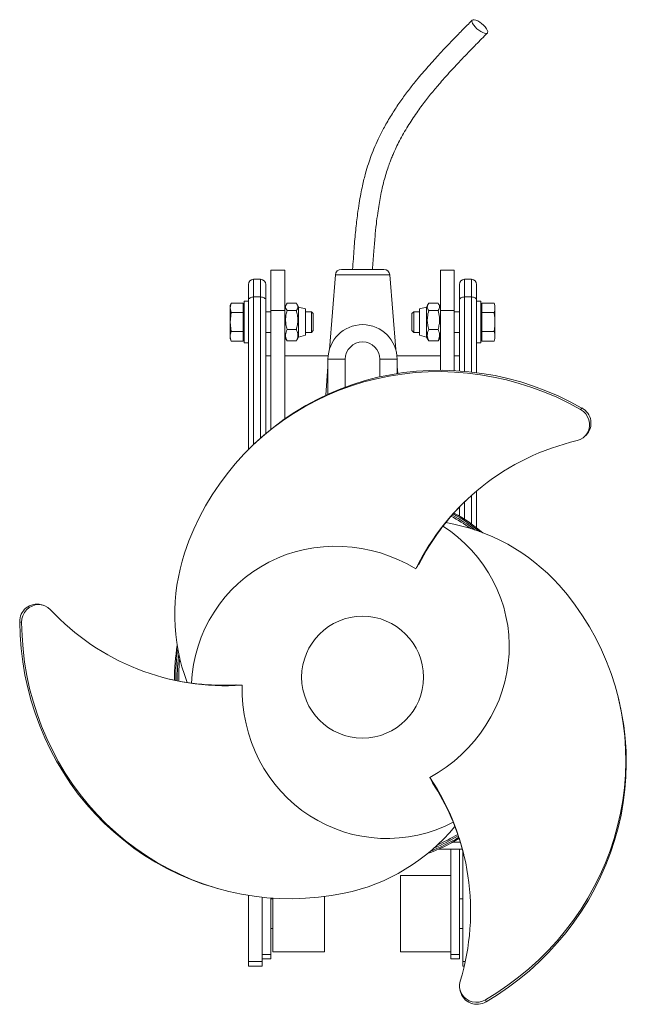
# Model space of a CAD drawing. Header units: millimetres. Extents: x 374 to 725, y 260 to 830.
import ezdxf

# ---------------------------------------------------------------- set-up
doc = ezdxf.new("R2010")
doc.units = ezdxf.units.MM

msp = doc.modelspace()

# ---------------------------------------------------------------- linework, layer by layer
at = {"color": 7, "linetype": 'Continuous', "lineweight": 15}
for p, q in [((527.3, 685.14), (519.3, 685.14)), ((519.3, 661.87), (519.3, 685.14)), ((527.3, 685.14), (527.3, 661.87)), ((584.57, 685.7), (560.04, 685.7)), ((625.3, 685.14), (617.3, 685.14)), ((617.3, 661.87), (617.3, 685.14)), ((625.3, 685.14), (625.3, 661.87)), ((513.3, 679.97), (509.3, 679.97)), ((556.55, 682.47), (553.09, 639.25)), ((591.52, 639.25), (588.06, 682.47)), ((635.3, 679.97), (631.3, 679.97)), ((506.3, 667.94), (506.3, 676.97)), ((516.3, 676.97), (516.3, 667.94)), ((628.3, 667.94), (628.3, 676.97)), ((638.3, 676.97), (638.3, 667.94)), ((506.3, 667.2), (503.8, 667.2)), ((503.8, 656.76), (503.8, 667.2)), ((506.3, 581.46), (506.3, 667.94)), ((513.3, 669.71), (509.3, 669.71)), ((516.3, 667.94), (516.3, 590.71)), ((628.3, 626.94), (628.3, 667.94)), ((631.3, 669.71), (635.3, 669.71)), ((638.3, 667.94), (638.3, 625.95)), ((640.8, 667.2), (638.3, 667.2)), ((640.8, 656.76), (640.8, 667.2)), ((496.24, 666.17), (495.7, 664.7)), ((495.7, 663.42), (496.24, 666.17)), ((495.7, 664.7), (495.7, 663.42)), ((496.24, 660.68), (495.7, 663.42)), ((495.7, 663.42), (495.7, 655.2)), ((503.2, 666.17), (496.24, 666.17)), ((503.2, 666.17), (503.2, 660.68)), ((503.8, 663.51), (503.2, 663.86)), ((519.3, 661.2), (516.3, 661.2)), ((527.3, 661.87), (519.3, 661.87)), ((519.3, 593.19), (519.3, 661.87)), ((528.23, 665.5), (527.3, 663.9)), ((527.3, 599.21), (527.3, 661.87)), ((533.99, 666.07), (528.62, 666.07)), ((528.62, 661.87), (533.99, 661.87)), ((535.3, 663.9), (534.38, 665.5)), ((539.3, 662.82), (535.3, 663.9)), ((535.3, 663.9), (535.3, 646.5)), ((539.3, 662.82), (539.3, 647.57)), ((542.73, 661.2), (539.3, 661.2)), ((543.8, 660.12), (542.73, 661.2)), ((542.73, 661.2), (542.73, 649.2)), ((601.88, 661.2), (600.8, 660.12)), ((605.3, 661.2), (601.88, 661.2)), ((601.88, 658.2), (601.88, 661.2)), ((609.3, 663.9), (605.3, 662.82)), ((605.3, 656.19), (605.3, 662.82)), ((610.23, 665.5), (609.3, 663.9)), ((609.3, 656.33), (609.3, 663.9)), ((610.62, 666.07), (615.99, 666.07)), ((610.62, 661.87), (615.99, 661.87)), ((617.3, 663.9), (616.38, 665.5)), ((625.3, 661.87), (617.3, 661.87)), ((617.3, 627.33), (617.3, 661.87)), ((625.3, 627.12), (625.3, 661.87)), ((628.3, 661.2), (625.3, 661.2)), ((641.4, 663.86), (640.8, 663.51)), ((641.4, 666.17), (641.4, 660.68)), ((641.4, 666.17), (648.37, 666.17)), ((648.9, 664.7), (648.37, 666.17)), ((648.9, 663.42), (648.9, 664.7)), ((648.9, 655.2), (648.9, 663.42)), ((496.24, 660.68), (495.7, 655.2)), ((503.2, 660.68), (496.24, 660.68)), ((503.2, 649.71), (503.2, 660.68)), ((503.8, 643.2), (503.8, 656.76)), ((543.8, 660.12), (543.8, 650.27)), ((600.8, 657.66), (600.8, 660.12)), ((600.8, 650.27), (600.8, 657.66)), ((601.88, 649.2), (601.88, 658.2)), ((605.3, 647.57), (605.3, 656.19)), ((609.3, 646.5), (609.3, 656.33)), ((640.8, 643.2), (640.8, 656.76)), ((641.4, 660.68), (648.37, 660.68)), ((641.4, 649.71), (641.4, 660.68)), ((495.7, 655.2), (495.7, 646.97)), ((495.7, 655.2), (496.24, 649.71)), ((503.2, 649.71), (496.24, 649.71)), ((503.2, 644.23), (503.2, 649.71)), ((528.62, 650.99), (533.99, 650.99)), ((542.73, 649.2), (543.8, 650.27)), ((600.8, 650.27), (601.88, 649.2)), ((610.62, 650.99), (615.99, 650.99)), ((641.4, 649.71), (648.37, 649.71)), ((641.4, 649.71), (641.4, 644.23)), ((648.9, 646.97), (648.9, 655.2)), ((495.7, 646.97), (495.7, 645.7)), ((495.7, 645.7), (496.24, 644.23)), ((503.2, 644.23), (496.24, 644.23)), ((503.2, 646.53), (503.8, 646.88)), ((516.3, 649.2), (519.3, 649.2)), ((527.3, 646.5), (528.23, 644.89)), ((528.62, 644.32), (528.27, 644.91)), ((528.62, 644.32), (533.99, 644.32)), ((534.35, 644.91), (533.99, 644.32)), ((534.38, 644.9), (535.3, 646.5)), ((535.3, 646.5), (539.3, 647.57)), ((539.3, 649.2), (542.73, 649.2)), ((601.88, 649.2), (605.3, 649.2)), ((605.3, 647.57), (609.3, 646.5)), ((609.3, 646.5), (610.23, 644.9)), ((610.26, 644.91), (610.62, 644.32)), ((615.99, 644.32), (610.62, 644.32)), ((615.99, 644.32), (616.34, 644.91)), ((616.38, 644.89), (617.3, 646.5)), ((625.3, 649.2), (628.3, 649.2)), ((640.8, 646.88), (641.4, 646.53)), ((641.4, 644.23), (648.37, 644.23)), ((648.37, 644.23), (648.9, 645.7)), ((648.9, 645.7), (648.9, 646.97)), ((503.8, 643.2), (506.3, 643.2)), ((638.3, 643.2), (640.8, 643.2)), ((516.3, 635.67), (519.3, 635.67)), ((527.3, 635.67), (552.4, 635.67)), ((552.3, 633.7), (552.3, 613.47)), ((562.3, 617.57), (562.3, 633.7)), ((582.3, 633.7), (582.3, 623.48)), ((592.21, 635.67), (617.3, 635.67)), ((592.3, 625.39), (592.3, 633.7)), ((625.3, 635.67), (628.3, 635.67)), ((552.3, 629.45), (550.98, 612.86)), ((592.63, 625.44), (592.3, 629.45)), ((698.4, 604.68), (699.22, 605.47)), ((700.8, 588.95), (701.62, 589.74)), ((509.2, 584.28), (508.37, 583.49)), ((638.3, 557.49), (638.3, 536.16)), ((628.3, 542.95), (628.3, 548.13)), ((625.3, 544.68), (625.3, 544.89)), ((387.46, 491.35), (386.37, 491.66)), ((375.04, 481.4), (373.94, 481.72)), ((720.42, 437.05), (720.14, 438.16)), ((624.41, 354.21), (628.88, 354.21)), ((630.05, 350.21), (616.3, 350.21)), ((623.3, 289.31), (623.3, 350.21)), ((628.3, 350.21), (628.3, 289.31)), ((630.3, 285.21), (630.3, 349.29)), ((623.3, 334.86), (594.3, 334.86)), ((594.3, 323.86), (594.3, 334.86)), ((487.3, 327.75), (488.4, 327.43)), ((506.3, 285.21), (506.3, 323.42)), ((514.3, 322.35), (514.3, 285.21)), ((519.3, 321.9), (519.3, 289.31)), ((520.3, 321.46), (519.3, 321.46)), ((520.3, 321.83), (520.3, 290.86)), ((550.3, 322.74), (550.3, 290.86)), ((594.3, 290.86), (594.3, 323.86)), ((630.3, 321.46), (628.3, 321.46)), ((519.3, 304.26), (520.3, 304.26)), ((628.3, 304.26), (630.3, 304.26)), ((520.3, 290.86), (550.3, 290.86)), ((594.3, 290.86), (623.3, 290.86)), ((506.3, 285.21), (514.3, 285.21)), ((506.3, 282.54), (506.3, 285.21)), ((514.3, 289.31), (519.3, 289.31)), ((514.3, 286.63), (519.3, 286.63)), ((514.3, 285.21), (514.3, 282.54)), ((519.3, 289.31), (519.3, 286.63)), ((623.3, 289.31), (628.3, 289.31)), ((623.3, 286.63), (623.3, 289.31)), ((623.3, 286.63), (628.3, 286.63)), ((628.3, 289.31), (628.3, 286.63)), ((630.3, 282.54), (630.3, 285.21)), ((506.3, 282.54), (514.3, 282.54)), ((630.3, 282.54), (631.13, 282.54)), ((628.65, 268.79), (628.93, 267.68)), ((643.48, 263.01), (643.75, 261.9))]:
    msp.add_line(p, q, dxfattribs=at)
at = {"color": 8, "linetype": 'Continuous', "lineweight": 15}
for p, q in [((509.3, 679.97), (509.3, 669.71)), ((513.3, 669.71), (513.3, 679.97)), ((588.06, 682.47), (556.55, 682.47)), ((631.3, 679.97), (631.3, 669.71)), ((635.3, 669.71), (635.3, 679.97)), ((509.3, 669.71), (509.3, 584.39)), ((513.3, 588.1), (513.3, 669.71)), ((631.3, 669.71), (631.3, 626.71)), ((635.3, 626.31), (635.3, 669.71)), ((562.3, 633.7), (552.3, 633.7)), ((582.3, 633.7), (592.3, 633.7)), ((635.3, 538.37), (635.3, 554.89)), ((631.3, 551.16), (631.3, 541.08)), ((630.3, 285.21), (631.73, 285.21))]:
    msp.add_line(p, q, dxfattribs=at)
at = {"color": 7, "linetype": 'Continuous', "lineweight": 15, "flags": 128}
for points in [[(643.7, 822.21), (642.87, 822.33), (641.87, 822.7), (640.76, 823.29), (639.61, 824.06), (638.49, 824.97), (637.48, 825.96), (636.63, 826.96), (636, 827.91), (635.63, 828.76), (635.54, 829.45), (635.74, 829.93), (636.21, 830.18), (636.93, 830.18), (637.86, 829.93), (638.92, 829.45), (640.06, 828.76), (641.2, 827.91), (642.28, 826.96), (643.22, 825.96), (643.96, 824.97), (644.46, 824.06), (644.7, 823.29), (644.64, 822.7), (644.3, 822.33), (643.7, 822.21)], [(506.3, 667.94), (506.36, 668.29), (506.53, 668.62), (506.81, 668.93), (507.18, 669.19), (507.64, 669.41), (508.16, 669.58), (508.72, 669.68), (509.3, 669.71)], [(513.3, 669.71), (513.89, 669.68), (514.45, 669.58), (514.97, 669.41), (515.43, 669.19), (515.8, 668.93), (516.08, 668.62), (516.25, 668.29), (516.3, 667.94)], [(628.3, 667.94), (628.36, 668.29), (628.53, 668.62), (628.81, 668.93), (629.18, 669.19), (629.64, 669.41), (630.16, 669.58), (630.72, 669.68), (631.3, 669.71)], [(635.3, 669.71), (635.89, 669.68), (636.45, 669.58), (636.97, 669.41), (637.43, 669.19), (637.8, 668.93), (638.08, 668.62), (638.25, 668.29), (638.3, 667.94)], [(699.22, 605.47), (692.41, 609.13), (685.45, 612.47), (678.35, 615.49), (671.14, 618.18), (663.82, 620.53), (656.41, 622.54), (648.93, 624.2), (641.4, 625.51), (633.83, 626.47), (626.24, 627.07), (618.64, 627.32), (611.05, 627.21), (603.5, 626.75), (595.98, 625.92), (588.53, 624.75), (581.16, 623.22), (573.88, 621.35), (566.71, 619.13), (559.67, 616.57), (552.77, 613.68), (546.03, 610.46), (539.46, 606.92), (533.07, 603.07), (526.89, 598.92), (520.91, 594.47), (515.17, 589.74), (509.66, 584.73), (509.2, 584.28)], [(698.4, 604.68), (691.59, 608.34), (684.63, 611.68), (677.53, 614.7), (670.31, 617.39), (663, 619.74), (655.59, 621.74), (648.11, 623.41), (640.58, 624.72), (633.01, 625.68), (625.41, 626.28), (617.82, 626.53), (610.23, 626.42), (602.67, 625.95), (595.16, 625.13), (587.71, 623.96), (580.34, 622.43), (573.06, 620.55), (565.89, 618.33), (558.85, 615.78), (551.95, 612.89), (545.21, 609.67), (538.63, 606.13), (532.25, 602.28), (526.06, 598.13), (520.09, 593.68), (514.35, 588.95), (508.84, 583.94), (503.59, 578.67), (498.59, 573.15), (493.88, 567.39), (489.45, 561.4), (485.31, 555.2), (481.47, 548.79), (477.95, 542.21), (474.75, 535.45), (471.87, 528.53), (469.33, 521.48)], [(696.46, 586.59), (698.28, 587.22), (699.92, 588.2), (701.33, 589.5), (702.43, 591.06), (703.2, 592.82), (703.6, 594.72), (703.61, 596.67), (703.24, 598.6), (702.5, 600.44), (701.41, 602.1), (700.03, 603.54), (698.4, 604.68)], [(618.81, 537.11), (623.13, 534.13), (627.46, 530.72), (631.56, 527.04), (635.4, 523.12), (638.97, 518.97), (642.25, 514.6), (645.23, 510.03), (647.9, 505.29), (650.25, 500.38), (652.27, 495.33), (653.95, 490.17), (655.28, 484.9), (656.26, 479.56), (656.88, 474.16), (657.15, 468.73), (657.05, 463.29), (656.6, 457.85), (655.79, 452.45), (654.62, 447.1), (653.11, 441.83), (651.25, 436.65), (649.06, 431.59), (646.54, 426.67), (643.7, 421.91), (640.56, 417.33), (637.13, 412.94), (633.41, 408.76), (629.44, 404.82), (625.21, 401.12), (620.76, 397.69), (616.09, 394.52), (611.24, 391.65)], [(603.11, 512.43), (598.19, 515.2), (593.12, 517.66), (587.92, 519.8), (582.6, 521.61), (577.2, 523.08), (571.73, 524.21), (566.21, 524.99), (560.67, 525.42), (555.13, 525.49), (549.61, 525.22), (544.13, 524.59), (538.72, 523.61), (533.39, 522.28), (528.18, 520.62), (523.09, 518.62), (518.16, 516.29), (513.4, 513.65), (508.83, 510.71), (504.46, 507.47), (500.33, 503.95), (496.43, 500.16), (492.8, 496.13), (489.44, 491.86), (486.36, 487.37), (483.59, 482.68), (481.13, 477.82), (478.98, 472.79), (477.17, 467.62), (475.69, 462.34), (474.56, 456.95), (473.77, 451.5), (473.35, 446.26)], [(643.48, 263.01), (650.05, 267.07), (656.43, 271.43), (662.59, 276.07), (668.52, 280.97), (674.22, 286.13), (679.66, 291.55), (684.84, 297.19), (689.74, 303.06), (694.36, 309.14), (698.68, 315.41), (702.69, 321.86), (706.39, 328.49), (709.76, 335.27), (712.81, 342.18), (715.51, 349.22), (717.88, 356.37), (719.89, 363.61), (721.56, 370.93), (722.86, 378.31), (723.81, 385.73), (724.39, 393.18), (724.62, 400.64), (724.47, 408.09), (723.97, 415.53), (723.1, 422.92), (721.88, 430.26), (720.29, 437.54), (718.36, 444.72), (716.07, 451.8), (713.44, 458.77), (710.47, 465.6), (707.17, 472.29), (703.54, 478.81), (699.6, 485.15), (695.35, 491.31), (690.8, 497.26), (685.96, 502.99)], [(391.67, 488.77), (390.22, 490.03), (388.54, 490.96), (386.72, 491.53), (384.81, 491.71), (382.9, 491.49), (381.06, 490.89), (379.37, 489.93), (377.88, 488.64), (376.66, 487.07), (375.76, 485.3), (375.21, 483.38), (375.04, 481.4)], [(373.94, 481.72), (374.18, 473.99), (374.76, 466.29), (375.7, 458.64), (376.98, 451.05), (378.6, 443.53), (380.57, 436.11), (382.87, 428.81), (385.5, 421.63), (388.45, 414.59), (391.72, 407.71), (395.31, 401.01), (399.2, 394.49), (403.38, 388.18), (407.85, 382.09), (412.59, 376.22), (417.6, 370.6), (422.86, 365.24), (428.37, 360.14), (434.1, 355.32), (440.06, 350.79), (446.22, 346.56), (452.57, 342.64), (459.09, 339.03), (465.78, 335.75), (472.62, 332.8), (479.59, 330.19), (486.68, 327.93), (487.3, 327.75)], [(375.04, 481.4), (375.28, 473.68), (375.86, 465.98), (376.8, 458.32), (378.08, 450.73), (379.7, 443.22), (381.66, 435.8), (383.96, 428.49), (386.59, 421.31), (389.55, 414.27), (392.82, 407.4), (396.41, 400.69), (400.29, 394.18), (404.48, 387.87), (408.94, 381.77), (413.69, 375.91), (418.7, 370.29), (423.96, 364.92), (429.47, 359.82), (435.2, 355), (441.16, 350.47), (447.31, 346.24), (453.66, 342.32), (460.19, 338.71), (466.88, 335.43), (473.72, 332.49), (480.69, 329.88), (487.78, 327.61), (494.97, 325.7), (502.25, 324.14), (509.6, 322.93), (517, 322.09), (524.44, 321.6), (531.9, 321.48), (539.36, 321.73), (546.82, 322.33), (554.25, 323.3), (561.63, 324.62)], [(502.57, 445), (502.63, 439.36), (503.03, 433.74), (503.78, 428.16), (504.87, 422.66), (506.3, 417.24), (508.06, 411.94), (510.14, 406.77), (512.54, 401.76), (515.25, 396.92), (518.25, 392.28), (521.54, 387.85), (525.09, 383.65), (528.9, 379.7), (532.95, 376.02), (537.22, 372.62), (541.7, 369.51), (546.37, 366.7), (551.21, 364.22), (556.19, 362.06), (561.31, 360.23), (566.53, 358.76), (571.85, 357.63), (577.23, 356.85), (582.65, 356.43), (588.09, 356.37), (593.54, 356.67), (598.97, 357.33), (604.35, 358.34), (609.66, 359.71), (614.89, 361.42), (620.01, 363.47), (624.75, 365.72)], [(643.75, 261.9), (650.33, 265.96), (656.7, 270.32), (662.86, 274.96), (668.8, 279.86), (674.49, 285.03), (679.94, 290.44), (685.11, 296.08), (690.02, 301.95), (694.63, 308.03), (698.95, 314.3), (702.97, 320.76), (706.66, 327.38), (710.04, 334.16), (713.08, 341.08), (715.79, 348.12), (718.15, 355.26), (720.17, 362.5), (721.83, 369.82), (723.14, 377.2), (724.08, 384.62), (724.67, 392.07), (724.89, 399.53), (724.75, 406.98), (724.24, 414.42), (723.38, 421.81), (722.15, 429.16), (720.57, 436.43), (720.42, 437.05)], [(628.78, 273.72), (628.42, 271.83), (628.45, 269.92), (628.87, 268.06), (629.67, 266.32), (630.81, 264.77), (632.25, 263.48), (633.93, 262.49), (635.79, 261.85), (637.75, 261.58), (639.74, 261.68), (641.67, 262.17), (643.48, 263.01)]]:
    msp.add_lwpolyline(points, dxfattribs=at)
at = {"color": 7, "linetype": 'Continuous', "lineweight": 15}
msp.add_circle((572.3, 449.7), 35.26, dxfattribs=at)
for centre, radius, start, end in [((560.04, 682.2), 3.5, 90, 175.4261), ((584.57, 682.2), 3.5, 4.5739, 90), ((509.3, 676.97), 3, 90, 180), ((513.3, 676.97), 3, 0, 90), ((631.3, 676.97), 3, 90, 180), ((635.3, 676.97), 3, 0, 90), ((572.3, 633.7), 20, 0, 180), ((572.3, 633.7), 10, 0, 180), ((694.53, 596.71), 9.94, 315.5102, 61.8398), ((727.92, 451.16), 139.04, 103.0761, 153.8516), ((728.52, 452.18), 138.74, 134.1768, 152.9033), ((572.3, 449.7), 106.32, 53.9909, 61.2029), ((572.3, 449.7), 107.2, 52.6098, 61.101), ((572.3, 449.7), 108.11, 51.1993, 60.9943), ((572.3, 449.7), 108.77, 50.1787, 60.84), ((601.52, 427.42), 113.31, 41.8259, 80.3985), ((576.98, 486.13), 113.31, 161.8259, 200.3985), ((383.88, 482.04), 9.94, 75.5101, 181.8399), ((493.23, 583.73), 139.04, 223.0761, 273.8516), ((572.3, 449.7), 108.77, 170.1787, 180.9155), ((572.3, 449.7), 108.11, 171.1993, 180.9943), ((572.3, 449.7), 107.2, 172.6098, 181.101), ((572.3, 449.7), 106.32, 173.9909, 181.2029), ((492.05, 583.74), 138.74, 254.1768, 272.9033), ((495.76, 314.2), 139.04, 343.0761, 33.8516), ((496.35, 313.17), 138.74, 14.1768, 32.9033), ((538.41, 435.53), 113.31, 281.8259, 320.3985), ((572.3, 449.7), 108.77, 290.1787, 300.9861), ((572.3, 449.7), 108.11, 291.1993, 300.9943), ((572.3, 449.7), 107.2, 292.6098, 301.101), ((572.3, 449.7), 106.32, 293.9909, 301.2029), ((638.51, 270.34), 9.94, 195.5102, 301.8398)]:
    msp.add_arc(centre, radius, start, end, dxfattribs=at)
for points, knots in [([(635.76, 829.95), (633.77, 827.93), (630.01, 824.12), (624.74, 818.71), (620.17, 813.93), (616.29, 809.78), (612.8, 805.95), (609.46, 802.2), (606.08, 798.26), (602.33, 793.74), (598.22, 788.49), (593.78, 782.39), (589.43, 775.81), (585.5, 769.17), (582.16, 762.79), (579.51, 757.04), (577.37, 751.75), (575.55, 746.56), (574.18, 741.98), (573.08, 737.75), (572.17, 733.82), (571.23, 729.23), (570.29, 723.82), (569.27, 716.81), (568.26, 708.03), (567.34, 697.31), (566.83, 689.72), (566.55, 685.7)], [0, 0, 0, 0, 0.05348, 0.100978, 0.142512, 0.178081, 0.207666, 0.239805, 0.271905, 0.304531, 0.349082, 0.395316, 0.443619, 0.493475, 0.535599, 0.573516, 0.607204, 0.637591, 0.671203, 0.691998, 0.714827, 0.74226, 0.774514, 0.811456, 0.866615, 0.929409, 1, 1, 1, 1]), ([(578.05, 685.7), (578.29, 689.03), (578.72, 695.29), (579.44, 704.05), (580.2, 711.56), (580.99, 717.83), (581.8, 723.14), (582.66, 727.94), (583.61, 732.47), (584.69, 736.88), (585.85, 741), (587.04, 744.71), (588.15, 747.75), (589.18, 750.37), (590.33, 753.1), (591.83, 756.39), (594.48, 761.73), (598.37, 768.53), (603.44, 776.2), (608.48, 783.04), (612.62, 788.2), (616.03, 792.25), (619.02, 795.7), (622.71, 799.82), (627.11, 804.59), (632.25, 809.99), (638.12, 816.02), (642.29, 820.24), (644.49, 822.47)], [0, 0, 0, 0, 0.061347, 0.115143, 0.161349, 0.200026, 0.231327, 0.260261, 0.290062, 0.316849, 0.344315, 0.369551, 0.389574, 0.404788, 0.422478, 0.445427, 0.473213, 0.535744, 0.595247, 0.65059, 0.701038, 0.724648, 0.754506, 0.790741, 0.833387, 0.882477, 0.938023, 1, 1, 1, 1]), ([(528.62, 661.87), (528.37, 662.23), (527.87, 662.97), (527.69, 664.06), (527.96, 665.11), (528.4, 665.75), (528.62, 666.07)], [0, 0, 0, 0, 0.264604, 0.534949, 0.76534, 1, 1, 1, 1]), ([(528.62, 650.99), (528.36, 651.88), (528.14, 652.78), (527.85, 654.6), (527.77, 655.51), (527.77, 656.89), (527.79, 657.35), (527.86, 658.28), (527.92, 658.74), (528.15, 660.1), (528.36, 660.99), (528.62, 661.87)], [0, 0, 0, 0, 0.25, 0.25, 0.5, 0.5, 0.625, 0.625, 0.75, 0.75, 1, 1, 1, 1]), ([(533.99, 666.07), (534.24, 665.71), (534.73, 664.97), (534.92, 663.88), (534.65, 662.83), (534.21, 662.19), (533.99, 661.87)], [0, 0, 0, 0, 0.264609, 0.534952, 0.765345, 1, 1, 1, 1]), ([(533.99, 650.99), (534.25, 651.88), (534.47, 652.78), (534.76, 654.6), (534.84, 655.51), (534.84, 656.89), (534.82, 657.35), (534.74, 658.28), (534.69, 658.74), (534.46, 660.1), (534.25, 660.99), (533.99, 661.87)], [0, 0, 0, 0, 0.25, 0.25, 0.5, 0.5, 0.625, 0.625, 0.75, 0.75, 1, 1, 1, 1]), ([(610.62, 661.87), (610.29, 660.57), (609.75, 658.38), (609.74, 655.17), (610.11, 652.85), (610.49, 651.47), (610.62, 650.99)], [0, 0, 0, 0, 0.361958, 0.610951, 0.866654, 1, 1, 1, 1]), ([(610.62, 666.07), (610.37, 665.71), (609.87, 664.97), (609.69, 663.88), (609.96, 662.83), (610.4, 662.19), (610.62, 661.87)], [0, 0, 0, 0, 0.264609, 0.534952, 0.765345, 1, 1, 1, 1]), ([(615.99, 661.87), (616.24, 662.23), (616.73, 662.97), (616.92, 664.06), (616.65, 665.11), (616.21, 665.75), (615.99, 666.07)], [0, 0, 0, 0, 0.2646062, 0.534949, 0.765345, 1, 1, 1, 1]), ([(615.99, 650.99), (616.12, 651.47), (616.5, 652.82), (616.87, 655.15), (616.87, 658.36), (616.32, 660.57), (615.99, 661.87)], [0, 0, 0, 0, 0.133346, 0.382641, 0.638041, 1, 1, 1, 1]), ([(648.9, 663.42), (648.9, 663.88), (648.86, 664.34), (648.67, 665.25), (648.54, 665.71), (648.37, 666.17)], [0, 0, 0, 0, 0.5, 0.5, 1, 1, 1, 1]), ([(648.37, 660.68), (648.54, 661.14), (648.67, 661.59), (648.86, 662.51), (648.9, 662.97), (648.9, 663.42)], [0, 0, 0, 0, 0.5, 0.5, 1, 1, 1, 1]), ([(648.37, 660.68), (648.54, 659.77), (648.67, 658.85), (648.86, 657.02), (648.9, 656.11), (648.9, 655.2)], [0, 0, 0, 0, 0.5, 0.5, 1, 1, 1, 1]), ([(495.7, 646.97), (495.7, 647.43), (495.75, 647.88), (495.94, 648.8), (496.07, 649.26), (496.24, 649.71)], [0, 0, 0, 0, 0.5, 0.5, 1, 1, 1, 1]), ([(528.62, 644.32), (528.37, 644.9), (527.87, 646.07), (527.69, 647.8), (527.96, 649.46), (528.4, 650.48), (528.62, 650.99)], [0, 0, 0, 0, 0.264607, 0.53495, 0.765345, 1, 1, 1, 1]), ([(533.99, 650.99), (534.24, 650.41), (534.73, 649.24), (534.92, 647.51), (534.65, 645.85), (534.21, 644.83), (533.99, 644.32)], [0, 0, 0, 0, 0.264605, 0.53495, 0.765346, 1, 1, 1, 1]), ([(610.62, 650.99), (610.37, 650.41), (609.87, 649.24), (609.69, 647.51), (609.96, 645.85), (610.4, 644.83), (610.62, 644.32)], [0, 0, 0, 0, 0.2646072, 0.5349493, 0.7653449, 1, 1, 1, 1]), ([(615.99, 644.32), (616.24, 644.9), (616.73, 646.07), (616.92, 647.8), (616.65, 649.46), (616.21, 650.48), (615.99, 650.99)], [0, 0, 0, 0, 0.264607, 0.53495, 0.765343, 1, 1, 1, 1]), ([(648.9, 655.2), (648.9, 654.28), (648.86, 653.37), (648.67, 651.54), (648.54, 650.62), (648.37, 649.71)], [0, 0, 0, 0, 0.5, 0.5, 1, 1, 1, 1]), ([(648.37, 649.71), (648.53, 649.26), (648.67, 648.8), (648.86, 647.88), (648.9, 647.43), (648.9, 646.97)], [0, 0, 0, 0, 0.5, 0.5, 1, 1, 1, 1]), ([(495.7, 646.97), (495.76, 646.28), (495.84, 645.36), (496.16, 644.45), (496.24, 644.23)], [0, 0, 0, 0, 0.751877, 1, 1, 1, 1]), ([(648.9, 646.97), (648.9, 646.51), (648.86, 646.05), (648.67, 645.14), (648.54, 644.68), (648.37, 644.23)], [0, 0, 0, 0, 0.5, 0.5, 1, 1, 1, 1])]:
    msp.add_open_spline(points, degree=3, knots=knots, dxfattribs=at)
for points in [[(603.11, 512.43), (603.74, 513.44), (604.38, 514.42), (605.01, 515.37)], [(502.57, 445), (501.38, 445.05), (500.22, 445.11), (499.08, 445.18)], [(612.83, 388.54), (612.32, 389.56), (611.79, 390.6), (611.24, 391.65)]]:
    msp.add_open_spline(points, degree=3, dxfattribs=at)

doc.saveas('drawing.dxf')
